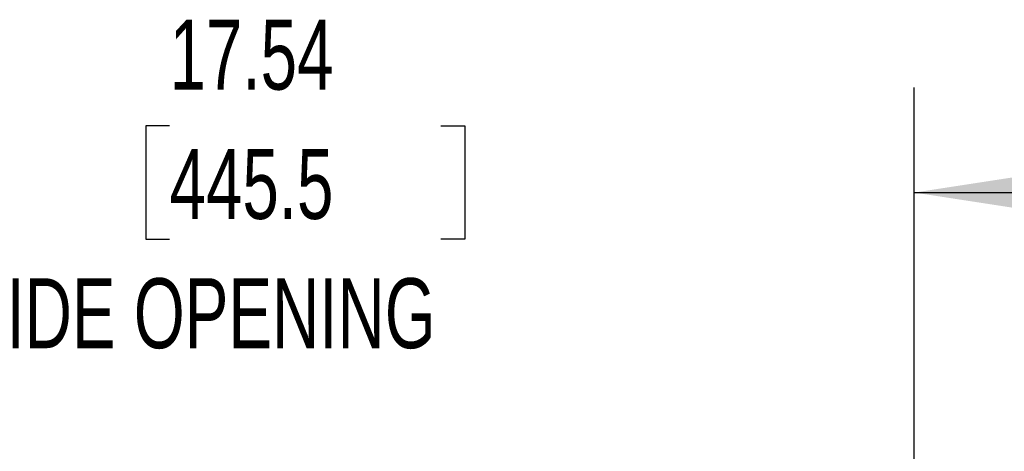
# Model space of a CAD drawing. Header units: inches. Extents: x 0.2 to 10.8, y 0.2 to 8.2.
# Tile 18 of 103: x 3.686 to 4.859, y 2.364 to 2.878. Entities that reach past the tile are written whole.
import ezdxf

# ---------------------------------------------------------------- set-up
doc = ezdxf.new("R2010")
doc.units = ezdxf.units.IN
doc.header["$MEASUREMENT"] = 0
doc.layers.add('DIMENSIONS', color=140, linetype='Continuous')
doc.styles.add('SLDTEXTSTYLE0', font='TXT', dxfattribs={"width": 0.7})
doc.dimstyles.new('SLDDIMSTYLE1', dxfattribs={"dimtxt": 0.084961, "dimasz": 0.13, "dimexe": 0, "dimexo": 0.0625, "dimgap": 0.02124, "dimtad": 0, "dimtih": 1, "dimtoh": 1, "dimlfac": 12, "dimrnd": 1e-09, "dimzin": 12, "dimdsep": 46, "dimtxsty": 'SLDTEXTSTYLE0', "dimsah": 1, "dimcen": 0.09, "dimadec": 0, "dimazin": 3, "dimtfac": 1, "dimtmove": 0, "dimatfit": 0, "dimfxl": 0, "dimfrac": 2, "dimtolj": 1, "dimtzin": 12, "dimarcsym": 0})

# ---------------------------------------------------------------- blocks, each defined once
blk = doc.blocks.new('_D_25')
at = {"layer": 'DIMENSIONS'}
for p, q in [((3.2904, 2.2798), (3.2904, 2.7969)), ((4.7519, 2.2798), (4.7519, 2.7969)), ((3.8646, 2.7514), (3.8361, 2.7514)), ((3.8361, 2.7514), (3.8361, 2.6164)), ((4.1877, 2.7514), (4.2163, 2.7514)), ((4.2163, 2.7514), (4.2163, 2.6164)), ((3.2904, 2.6719), (3.0404, 2.6719)), ((4.7519, 2.6719), (5.0019, 2.6719)), ((3.8361, 2.6164), (3.8646, 2.6164)), ((4.2163, 2.6164), (4.1877, 2.6164))]:
    blk.add_line(p, q, dxfattribs=at)
for points in [[(3.2904, 2.6719), (3.1604, 2.6919), (3.1604, 2.6519)], [(4.7519, 2.6719), (4.8819, 2.6519), (4.8819, 2.6919)]]:
    blk.add_solid(points, dxfattribs=at)
at = {"layer": 'DIMENSIONS', "attachment_point": 1, "style": 'SLDTEXTSTYLE0'}
for s, insert, char_height in [('17.54', (3.8646, 2.8779), 0.08333), ('445.5', (3.8646, 2.7238), 0.08333), ('INSIDE OPENING', (3.5402, 2.5698), 0.083333)]:
    blk.add_mtext(s, dxfattribs=dict(at, insert=insert, char_height=char_height))

msp = doc.modelspace()

# ---------------------------------------------------------------- dimensions: what is measured, and where the dimension line sits
at = {"layer": 'DIMENSIONS'}
dim = msp.add_linear_dim(base=(4.7518763, 2.6719471), p1=(3.2903763, 2.2298426), p2=(4.7518763, 2.2298426), text='<>\\PINSIDE OPENING', dimstyle='SLDDIMSTYLE1', dxfattribs=at)
dim.commit()
dim.dimension.update_dxf_attribs({"geometry": '_D_25', "text_midpoint": (4.0261642, 2.6719471), "dimtype": 160})

doc.saveas('drawing.dxf')
